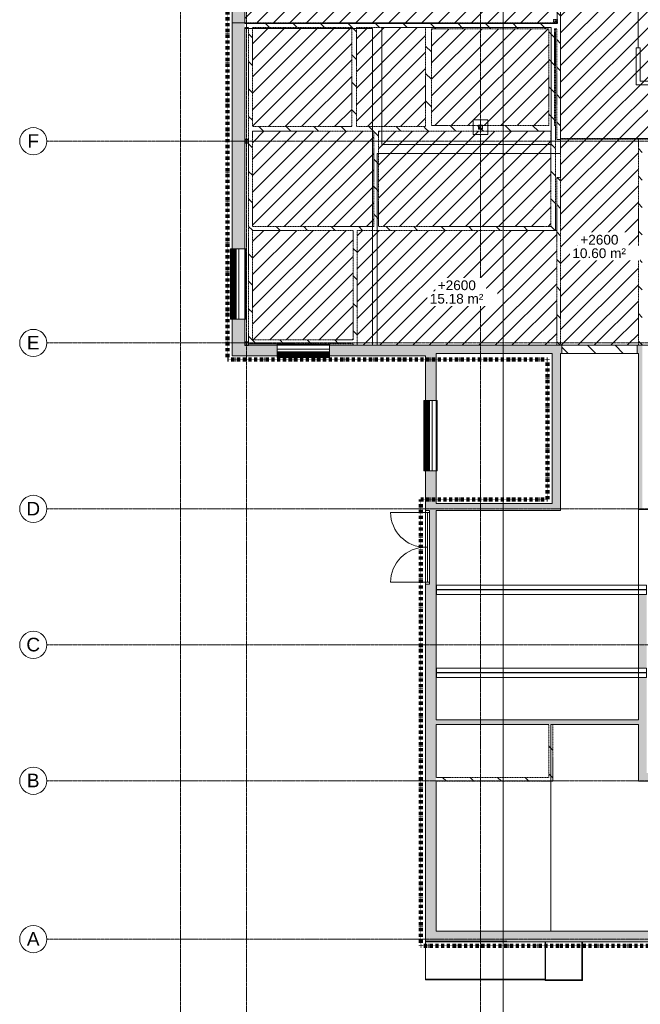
# Model space of a CAD drawing. Header units: millimetres. Extents: x 12885 to 91527, y 4646 to 113492.
# Tile 2 of 10: x 16567 to 32524, y 42382 to 67719. Entities that reach past the tile are written whole.
import ezdxf

# ---------------------------------------------------------------- set-up
doc = ezdxf.new("R2010")
doc.units = ezdxf.units.MM
for name, pattern in [('Afbreeklijn', [9, 5, -2, 0, -2]), ('ARC Demolished', [7.14375, 4.7625, -2.38125]), ('ARC Grid Line', [22.225, 12.7, -3.175, 3.175, -3.175]), ('ARC Section Line', [17, 10, -3, 0, -1, 0, -3])]:
    doc.linetypes.add(name, pattern=pattern)
for name, color, linetype, lineweight in [('A--A2__Ruwbouw', 8, 'Continuous', 9), ('A--A45__Plafondafwerkingen', 8, 'Continuous', 15), ('A--L$01A__Algemeen', 7, 'Continuous', 9), ('A--L$07A__Stramien', 1, 'Continuous', 13), ('A--L21__Buitenwanden', 3, 'ARC Demolished', 9), ('A--L22__Binnenwanden', 2, 'Continuous', 9), ('A--L24__TrapenHellingen', 1, 'Continuous', 9), ('A--L28__Hoofddraagconstructies', 3, 'Continuous', 9), ('A--L3__Afbouw', 2, 'Continuous', 9), ('A--L45__Plafondafwerkingen', 1, 'Continuous', 9), ('A--LD30__DetailPenMiddel', 3, 'Continuous', 9), ('A--LR9__AlgVoorz', 7, 'Continuous', 9), ('A--T$07A__Stramien', 1, 'Continuous', 13), ('A--T45__Plafondafwerkingen', 1, 'Continuous', 13)]:
    doc.layers.add(name, color=color, linetype=linetype, lineweight=lineweight)
doc.styles.add('Arial', font='arial.ttf', dxfattribs={"height": 350})
doc.styles.add('Arial_1', font='arial.ttf', dxfattribs={"height": 250})
pattern_1 = [(135, (0, 0), (-353.5534, -353.5534), [])]
pattern_2 = [(45, (0, 0), (-212.132, 212.132), [])]

# ---------------------------------------------------------------- blocks, each defined once
blk = doc.blocks.new('31_DO_WB_vo deur dubbel - vo-1920199-AB-begane grond - Plafond - Slooptekening')
at = {"layer": 'A--L$01A__Algemeen'}
for p, q in [((-1265, 135), (-1265, 1035)), ((535, 135), (535, 1035))]:
    blk.add_line(p, q, dxfattribs=at)
for centre, start, end in [((-1265, 135), 360, 90), ((535, 135), 90, 180)]:
    blk.add_arc(centre, 900, start, end, dxfattribs=at)
at = {"layer": 'A--L3__Afbouw'}
for p, q in [((-1315, 135), (-1315, 35)), ((-1265, 135), (-1315, 135)), ((-1315, 35), (-1265, 35)), ((-365, 135), (-1265, 135)), ((-1265, 85), (-1265, 135)), ((-1265, 135), (-1265, 35)), ((-365, 85), (-1265, 85)), ((-1265, 35), (535, 35)), ((-365, 135), (-365, 85)), ((535, 135), (-365, 135)), ((-365, 135), (-365, 85)), ((535, 85), (-365, 85)), ((535, 85), (535, 135)), ((535, 35), (535, 135)), ((535, 135), (585, 135)), ((585, 35), (535, 35)), ((585, 135), (585, 35))]:
    blk.add_line(p, q, dxfattribs=at)
blk = doc.blocks.new('28_11_ARC_stalen_kolom - SHS100x10-2063905-AB-begane grond - Plafond - Slooptekening')
at = {"layer": 'A--L28__Hoofddraagconstructies'}
h = blk.add_hatch(color=9, dxfattribs=at)
h.paths.add_polyline_path([(-50, 50), (-50, -50), (50, -50), (50, 50)])
h.paths.add_polyline_path([(-40, 40), (40, 40), (40, -40), (-40, -40)])
for p, q in [((-50, 50), (-50, -50)), ((50, 50), (-50, 50)), ((-40, 40), (40, 40)), ((-40, -40), (-40, 40)), ((40, 40), (40, -40)), ((50, -50), (50, 50)), ((-50, -50), (50, -50)), ((40, -40), (-40, -40))]:
    blk.add_line(p, q, dxfattribs=at)
blk = doc.blocks.new('28_11_ARC_stalen_kolom - SHS100x10-2062444-AB-begane grond - Plafond - Slooptekening')
at = {"layer": 'A--L28__Hoofddraagconstructies', "color": 240, "linetype": 'ARC Demolished', "lineweight": 20}
for p, q in [((-50, 50), (50, 50)), ((-50, -50), (-50, 50)), ((40, 40), (-40, 40)), ((-40, 40), (-40, -40)), ((40, -40), (40, 40)), ((50, 50), (50, -50)), ((50, -50), (-50, -50)), ((-40, -40), (40, -40))]:
    blk.add_line(p, q, dxfattribs=at)
blk = doc.blocks.new('28_SFO_staal_balk_HEA - HEA 240-1765794-AB-begane grond - Plafond - Slooptekening')
at = {"layer": 'A--L28__Hoofddraagconstructies'}
for p, q in [((-2694, 120), (-2694, -120)), ((-2694, 120), (2706, 120)), ((2706, 4), (-2694, 4)), ((2706, -120), (2706, 120)), ((2706, -4), (-2694, -4)), ((-2694, -120), (2706, -120))]:
    blk.add_line(p, q, dxfattribs=at)
blk = doc.blocks.new('28_11_ARC_stalen_kolom - SHS100x10-1919061-AB-begane grond - Plafond - Slooptekening')
at = {"layer": 'A--L28__Hoofddraagconstructies'}
h = blk.add_hatch(color=9, dxfattribs=at)
h.paths.add_polyline_path([(-50, -50), (50, -50), (50, 50), (-50, 50)])
h.paths.add_polyline_path([(40, -40), (-40, -40), (-40, 40), (40, 40)])
for p, q in [((-50, 50), (50, 50)), ((-50, -50), (-50, 50)), ((40, 40), (-40, 40)), ((-40, 40), (-40, -40)), ((40, -40), (40, 40)), ((50, 50), (50, -50)), ((50, -50), (-50, -50)), ((-40, -40), (40, -40))]:
    blk.add_line(p, q, dxfattribs=at)
blk = doc.blocks.new('28_11_ARC_stalen_kolom - SHS100x10-1707562-AB-begane grond - Plafond - Slooptekening')
at = {"layer": 'A--L28__Hoofddraagconstructies'}
h = blk.add_hatch(color=9, dxfattribs=at)
h.paths.add_polyline_path([(-50, -50), (50, -50), (50, 50), (-50, 50)])
h.paths.add_polyline_path([(-40, -40), (-40, 40), (40, 40), (40, -40)])
for p, q in [((-50, 50), (50, 50)), ((-50, -50), (-50, 50)), ((40, 40), (-40, 40)), ((-40, 40), (-40, -40)), ((40, -40), (40, 40)), ((50, 50), (50, -50)), ((50, -50), (-50, -50)), ((-40, -40), (40, -40))]:
    blk.add_line(p, q, dxfattribs=at)
blk = doc.blocks.new('31_WI_WB_fixed glass - Ontwerpraam-2070375-AB-begane grond - Plafond - Slooptekening')
at = {"layer": 'A--L3__Afbouw'}
for p, q in [((907, 208), (-907, 208)), ((-907, 208), (-907, 207)), ((-907, 207), (-907, 203)), ((-907, 203), (-907, 195)), ((-907, 195), (-907, 181)), ((-907, 181), (-907, 177)), ((-907, 181), (907, 181)), ((-907, 177), (-907, 153)), ((-907, 177), (907, 177)), ((-907, 153), (-907, 153)), ((-907, 153), (-907, 131)), ((-907, 153), (907, 153)), ((-907, 153), (907, 153)), ((-907, 131), (-907, 128)), ((-907, 131), (907, 131)), ((-907, 128), (-907, 105)), ((-907, 128), (907, 128)), ((-907, 105), (-907, 104)), ((-907, 105), (907, 105)), ((-907, 104), (-907, 83)), ((-907, 104), (907, 104)), ((-907, 83), (-907, 80)), ((-907, 83), (907, 83)), ((-907, 80), (-907, 62)), ((-907, 80), (907, 80)), ((-907, 62), (-907, 60)), ((-907, 62), (907, 62)), ((-907, 60), (-907, -10)), ((-907, 60), (907, 60)), ((907, 207), (907, 208)), ((907, 203), (907, 207)), ((907, 195), (907, 203)), ((907, 181), (907, 195)), ((907, 177), (907, 181)), ((907, 153), (907, 177)), ((907, 131), (907, 153)), ((907, 153), (907, 153)), ((907, 128), (907, 131)), ((907, 105), (907, 128)), ((907, 104), (907, 105)), ((907, 83), (907, 104)), ((907, 80), (907, 83)), ((907, 62), (907, 80)), ((907, 60), (907, 62)), ((907, 60), (907, -10)), ((-907, -10), (907, -10)), ((-907, -10), (-907, -190)), ((907, -10), (-907, -10)), ((-907, -190), (907, -190)), ((907, -190), (907, -10))]:
    blk.add_line(p, q, dxfattribs=at)
blk = doc.blocks.new('31_WI_WB_fixed glass - Ontwerpraam-2070376-AB-begane grond - Plafond - Slooptekening')
at = {"layer": 'A--L3__Afbouw'}
for p, q in [((670, 183), (-670, 183)), ((-670, 183), (-670, 182)), ((-670, 182), (-670, 178)), ((-670, 178), (-670, 170)), ((-670, 170), (-670, 156)), ((-670, 156), (-670, 152)), ((-670, 156), (670, 156)), ((-670, 152), (-670, 128)), ((-670, 152), (670, 152)), ((-670, 128), (-670, 128)), ((-670, 128), (-670, 106)), ((-670, 128), (670, 128)), ((-670, 128), (670, 128)), ((-670, 106), (-670, 103)), ((-670, 106), (670, 106)), ((-670, 103), (-670, 80)), ((-670, 103), (670, 103)), ((-670, 80), (-670, 79)), ((-670, 80), (670, 80)), ((-670, 79), (-670, 58)), ((-670, 79), (670, 79)), ((-670, 58), (-670, 55)), ((-670, 58), (670, 58)), ((-670, 55), (-670, 37)), ((-670, 55), (670, 55)), ((-670, 37), (-670, 35)), ((-670, 37), (670, 37)), ((-670, 35), (-670, -35)), ((-670, 35), (670, 35)), ((670, 182), (670, 183)), ((670, 178), (670, 182)), ((670, 170), (670, 178)), ((670, 156), (670, 170)), ((670, 152), (670, 156)), ((670, 128), (670, 152)), ((670, 106), (670, 128)), ((670, 128), (670, 128)), ((670, 103), (670, 106)), ((670, 80), (670, 103)), ((670, 79), (670, 80)), ((670, 58), (670, 79)), ((670, 55), (670, 58)), ((670, 37), (670, 55)), ((670, 35), (670, 37)), ((670, 35), (670, -35)), ((-670, -35), (670, -35)), ((-670, -35), (-670, -165)), ((670, -35), (-670, -35)), ((-670, -165), (670, -165)), ((670, -165), (670, -35))]:
    blk.add_line(p, q, dxfattribs=at)
blk = doc.blocks.new('31_WI_WB_fixed glass - Ontwerpraam-2070441-AB-begane grond - Plafond - Slooptekening')
at = {"layer": 'A--L3__Afbouw'}
for p, q in [((908, 183), (-908, 183)), ((-908, 183), (-908, 182)), ((-908, 182), (-908, 178)), ((-908, 178), (-908, 170)), ((-908, 170), (-908, 156)), ((-908, 156), (-908, 152)), ((-908, 156), (908, 156)), ((-908, 152), (-908, 128)), ((-908, 152), (908, 152)), ((-908, 128), (-908, 128)), ((-908, 128), (-908, 106)), ((-908, 128), (908, 128)), ((-908, 128), (908, 128)), ((-908, 106), (-908, 103)), ((-908, 106), (908, 106)), ((-908, 103), (-908, 80)), ((-908, 103), (908, 103)), ((-908, 80), (-908, 79)), ((-908, 80), (908, 80)), ((-908, 79), (-908, 58)), ((-908, 79), (908, 79)), ((-908, 58), (-908, 55)), ((-908, 58), (908, 58)), ((-908, 55), (-908, 37)), ((-908, 55), (908, 55)), ((-908, 37), (-908, 35)), ((-908, 37), (908, 37)), ((-908, 35), (-908, -35)), ((-908, 35), (908, 35)), ((908, 182), (908, 183)), ((908, 178), (908, 182)), ((908, 170), (908, 178)), ((908, 156), (908, 170)), ((908, 152), (908, 156)), ((908, 128), (908, 152)), ((908, 106), (908, 128)), ((908, 128), (908, 128)), ((908, 103), (908, 106)), ((908, 80), (908, 103)), ((908, 79), (908, 80)), ((908, 58), (908, 79)), ((908, 55), (908, 58)), ((908, 37), (908, 55)), ((908, 35), (908, 37)), ((908, 35), (908, -35)), ((-908, -35), (908, -35)), ((-908, -35), (-908, -165)), ((908, -35), (-908, -35)), ((-908, -165), (908, -165)), ((908, -165), (908, -35))]:
    blk.add_line(p, q, dxfattribs=at)
blk = doc.blocks.new('Grid - 3_5mm-18301-AB-begane grond - Plafond - Slooptekening')
at = {"layer": 'A--T$07A__Stramien'}
blk.add_circle((0, 0), 3.5, dxfattribs=at)

msp = doc.modelspace()

# ---------------------------------------------------------------- hatches: boundary and pattern name
at = {"layer": 'A--A2__Ruwbouw'}
h = msp.add_hatch(color=10, dxfattribs=at)
h.paths.add_polyline_path([(22352, 67638), (22352, 70602), (22032, 70602), (22032, 67638)])
h.paths.add_polyline_path([(22039, 71818), (22352, 71818), (22352, 72598), (22032, 72598), (22039, 71818)])
h.paths.add_polyline_path([(22039, 73814), (22352, 73814), (22352, 74607), (22032, 74607), (22032, 73814)])
h.paths.add_polyline_path([(22039, 75823), (22352, 75823), (22352, 76511), (22032, 76511), (22039, 75823)])
at = {"layer": 'A--A2__Ruwbouw', "linetype": 'ARC Demolished'}
h = msp.add_hatch(dxfattribs=at)
h.set_pattern_fill('FP_1', color=21, style=0, pattern_type=2)
h.set_pattern_definition(pattern_1)
h.paths.add_polyline_path([(30374, 67638), (30384, 67638), (30384, 67713), (30374, 67713), (30374, 67643)])
h.paths.add_polyline_path([(30394, 67638), (30474, 67638), (30474, 76191), (30374, 76191), (30374, 67723), (30394, 67723), (30394, 67713)])
h = msp.add_hatch(dxfattribs=at)
h.set_pattern_fill('FP_1', color=21, style=0, pattern_type=2)
h.set_pattern_definition(pattern_1)
h.paths.add_polyline_path([(30374, 67638), (30384, 67638), (30384, 67713), (30374, 67713), (30374, 67643)])
h.paths.add_polyline_path([(30394, 67638), (30474, 67638), (30474, 76191), (30374, 76191), (30374, 67723), (30394, 67723), (30394, 67713)])
at = {"layer": 'A--A2__Ruwbouw'}
for points in [[(22032, 64908), (22352, 64908), (22352, 67638), (22032, 67638)], [(27365, 59131), (30474, 59131), (30474, 59341), (27064, 59341), (27064, 59131), (27274, 59131)], [(32474, 55114), (32574, 55114), (32574, 59341), (32474, 59341), (32474, 58909)], [(30254, 55091), (30474, 55091), (30474, 59131), (30254, 59131), (30254, 55271)], [(30254, 55091), (30254, 55271), (27274, 55271), (27274, 55091), (27365, 55091)], [(30041, 49582), (30041, 49702), (27274, 49702), (27274, 49582)], [(30274, 49582), (32474, 49582), (32474, 49702), (30041, 49702), (30041, 49582), (30174, 49582)], [(32474, 48121), (34624, 48121), (34624, 48331), (32474, 48331)], [(35664, 43991), (35664, 44261), (27004, 44261), (27004, 43991), (34417, 43991)]]:
    msp.add_hatch(color=10, dxfattribs=at).paths.add_polyline_path(points)
at = {"layer": 'A--A2__Ruwbouw', "linetype": 'ARC Demolished'}
h = msp.add_hatch(dxfattribs=at)
h.set_pattern_fill('FP_1', color=21, style=0, pattern_type=2)
h.set_pattern_definition(pattern_1)
h.paths.add_polyline_path([(25227, 67518), (27004, 67518), (27004, 67638), (22352, 67638), (22352, 67518), (25107, 67518)])
h = msp.add_hatch(dxfattribs=at)
h.set_pattern_fill('FP_1', color=21, style=0, pattern_type=2)
h.set_pattern_definition(pattern_1)
h.paths.add_polyline_path([(25227, 67518), (27004, 67518), (27004, 67638), (22352, 67638), (22352, 67518), (25107, 67518)])
h = msp.add_hatch(dxfattribs=at)
h.set_pattern_fill('FP_1', color=21, style=0, pattern_type=2)
h.set_pattern_definition(pattern_1)
h.paths.add_polyline_path([(22452, 59381), (22552, 59381), (22552, 67518), (22452, 67518), (22452, 59422)])
h = msp.add_hatch(dxfattribs=at)
h.set_pattern_fill('FP_1', color=21, style=0, pattern_type=2)
h.set_pattern_definition(pattern_1)
h.paths.add_polyline_path([(22452, 59381), (22552, 59381), (22552, 67518), (22452, 67518), (22452, 59422)])
h = msp.add_hatch(dxfattribs=at)
h.set_pattern_fill('FP_1', color=21, style=0, pattern_type=2)
h.set_pattern_definition(pattern_1)
h.paths.add_polyline_path([(25227, 64968), (25227, 67518), (25107, 67518), (25107, 64968)])
h = msp.add_hatch(dxfattribs=at)
h.set_pattern_fill('FP_1', color=21, style=0, pattern_type=2)
h.set_pattern_definition(pattern_1)
h.paths.add_polyline_path([(25227, 64968), (25227, 67518), (25107, 67518), (25107, 64968)])
h = msp.add_hatch(dxfattribs=at)
h.set_pattern_fill('FP_1', color=21, style=0, pattern_type=2)
h.set_pattern_definition(pattern_1)
h.paths.add_polyline_path([(27154, 64998), (27154, 67638), (27004, 67638), (27004, 64998)])
h = msp.add_hatch(dxfattribs=at)
h.set_pattern_fill('FP_1', color=21, style=0, pattern_type=2)
h.set_pattern_definition(pattern_1)
h.paths.add_polyline_path([(27154, 64998), (27154, 67638), (27004, 67638), (27004, 64998)])
h = msp.add_hatch(dxfattribs=at)
h.set_pattern_fill('FP_1', color=21, style=0, pattern_type=2)
h.set_pattern_definition(pattern_1)
h.paths.add_polyline_path([(30172, 67488), (30374, 67488), (30369, 67623), (30294, 67623), (30294, 67638), (27154, 67638), (27154, 67488), (27365, 67488)])
h.paths.add_polyline_path([(30374, 67633), (30374, 67638), (30373, 67633)])
h = msp.add_hatch(dxfattribs=at)
h.set_pattern_fill('FP_1', color=21, style=0, pattern_type=2)
h.set_pattern_definition(pattern_1)
h.paths.add_polyline_path([(30172, 67488), (30374, 67488), (30369, 67623), (30294, 67623), (30294, 67638), (27154, 67638), (27154, 67488), (27365, 67488)])
h.paths.add_polyline_path([(30374, 67633), (30374, 67638), (30373, 67633)])
h = msp.add_hatch(dxfattribs=at)
h.set_pattern_fill('FP_1', color=21, style=0, pattern_type=2)
h.set_pattern_definition(pattern_1)
h.paths.add_polyline_path([(30227, 64998), (30322, 64998), (30322, 67488), (30172, 67488), (30172, 64998)])
h = msp.add_hatch(dxfattribs=at)
h.set_pattern_fill('FP_1', color=21, style=0, pattern_type=2)
h.set_pattern_definition(pattern_1)
h.paths.add_polyline_path([(30227, 64998), (30322, 64998), (30322, 67488), (30172, 67488), (30172, 64998)])
h = msp.add_hatch(dxfattribs=at)
h.set_pattern_fill('FP_1', color=21, style=0, pattern_type=2)
h.set_pattern_definition(pattern_1)
h.paths.add_polyline_path([(30474, 64638), (30474, 67638), (30394, 67633), (30394, 67623), (30374, 67623), (30374, 64638)])
h.paths.add_polyline_path([(30384, 67633), (30384, 67638), (30374, 67633)])
h = msp.add_hatch(dxfattribs=at)
h.set_pattern_fill('FP_1', color=21, style=0, pattern_type=2)
h.set_pattern_definition(pattern_1)
h.paths.add_polyline_path([(30474, 64638), (30474, 67638), (30394, 67633), (30394, 67623), (30374, 67623), (30374, 64638)])
h.paths.add_polyline_path([(30384, 67633), (30384, 67638), (30374, 67633)])
at = {"layer": 'A--A2__Ruwbouw'}
h = msp.add_hatch(color=10, dxfattribs=at)
h.paths.add_polyline_path([(22032, 59341), (22352, 59342), (22352, 60011), (22032, 60011), (22032, 59477)])
h.paths.add_polyline_path([(22061, 61826), (22352, 61826), (22352, 64908), (22032, 64908), (22039, 61826)])
at = {"layer": 'A--A2__Ruwbouw', "linetype": 'ARC Demolished'}
h = msp.add_hatch(dxfattribs=at)
h.set_pattern_fill('FP_1', color=21, style=0, pattern_type=2)
h.set_pattern_definition(pattern_1)
h.paths.add_polyline_path([(27004, 64848), (27004, 64968), (22552, 64968), (22552, 64848), (25792, 64848)])
h = msp.add_hatch(dxfattribs=at)
h.set_pattern_fill('FP_1', color=21, style=0, pattern_type=2)
h.set_pattern_definition(pattern_1)
h.paths.add_polyline_path([(27004, 64848), (27004, 64968), (22552, 64968), (22552, 64848), (25792, 64848)])
h = msp.add_hatch(dxfattribs=at)
h.set_pattern_fill('FP_1', color=21, style=0, pattern_type=2)
h.set_pattern_definition(pattern_1)
h.paths.add_polyline_path([(28457, 64848), (30227, 64848), (30227, 64998), (28467, 64996), (28467, 64906), (28367, 64906), (28367, 64998), (27004, 64998), (27004, 64848), (28377, 64848)])
h.paths.add_polyline_path([(28377, 64916), (28457, 64916), (28457, 64996), (28377, 64996), (28377, 64939)])
h = msp.add_hatch(dxfattribs=at)
h.set_pattern_fill('FP_1', color=21, style=0, pattern_type=2)
h.set_pattern_definition(pattern_1)
h.paths.add_polyline_path([(28457, 64848), (30227, 64848), (30227, 64998), (28467, 64996), (28467, 64906), (28367, 64906), (28367, 64998), (27004, 64998), (27004, 64848), (28377, 64848)])
h.paths.add_polyline_path([(28377, 64916), (28457, 64916), (28457, 64996), (28377, 64996), (28377, 64939)])
h = msp.add_hatch(dxfattribs=at)
h.set_pattern_fill('FP_1', color=21, style=0, pattern_type=2)
h.set_pattern_definition(pattern_1)
h.paths.add_polyline_path([(30347, 62298), (30347, 64998), (30227, 64998), (30227, 62298)])
h = msp.add_hatch(dxfattribs=at)
h.set_pattern_fill('FP_1', color=21, style=0, pattern_type=2)
h.set_pattern_definition(pattern_1)
h.paths.add_polyline_path([(30347, 62298), (30347, 64998), (30227, 64998), (30227, 62298)])
h = msp.add_hatch(dxfattribs=at)
h.set_pattern_fill('FP_1', color=21, style=0, pattern_type=2)
h.set_pattern_definition(pattern_1)
h.paths.add_polyline_path([(25792, 62398), (25792, 64848), (25672, 64848), (25672, 62398)])
h = msp.add_hatch(dxfattribs=at)
h.set_pattern_fill('FP_1', color=21, style=0, pattern_type=2)
h.set_pattern_definition(pattern_1)
h.paths.add_polyline_path([(25792, 62398), (25792, 64848), (25672, 64848), (25672, 62398)])
h = msp.add_hatch(dxfattribs=at)
h.set_pattern_fill('FP_1', color=21, style=0, pattern_type=2)
h.set_pattern_definition(pattern_1)
h.paths.add_polyline_path([(32474, 59341), (32574, 59341), (32574, 64641), (32474, 64641), (32474, 63457)])
h = msp.add_hatch(dxfattribs=at)
h.set_pattern_fill('FP_1', color=21, style=0, pattern_type=2)
h.set_pattern_definition(pattern_1)
h.paths.add_polyline_path([(32474, 59341), (32574, 59341), (32574, 64641), (32474, 64641), (32474, 63457)])
h = msp.add_hatch(dxfattribs=at)
h.set_pattern_fill('FP_1', color=21, style=0, pattern_type=2)
h.set_pattern_definition(pattern_1)
h.paths.add_polyline_path([(30474, 59341), (30474, 63658), (30374, 63658), (30374, 59341)])
h = msp.add_hatch(dxfattribs=at)
h.set_pattern_fill('FP_1', color=21, style=0, pattern_type=2)
h.set_pattern_definition(pattern_1)
h.paths.add_polyline_path([(30474, 59341), (30474, 63658), (30374, 63658), (30374, 59341)])
h = msp.add_hatch(dxfattribs=at)
h.set_pattern_fill('FP_1', color=21, style=0, pattern_type=2)
h.set_pattern_definition(pattern_1)
h.paths.add_polyline_path([(30227, 62298), (30227, 62398), (22552, 62398), (22552, 62298), (27365, 62298)])
h = msp.add_hatch(dxfattribs=at)
h.set_pattern_fill('FP_1', color=21, style=0, pattern_type=2)
h.set_pattern_definition(pattern_1)
h.paths.add_polyline_path([(30227, 62298), (30227, 62398), (22552, 62398), (22552, 62298), (27365, 62298)])
h = msp.add_hatch(dxfattribs=at)
h.set_pattern_fill('FP_1', color=21, style=0, pattern_type=2)
h.set_pattern_definition(pattern_1)
h.paths.add_polyline_path([(25142, 59341), (25242, 59341), (25242, 62298), (25142, 62298), (25142, 59381)])
h = msp.add_hatch(dxfattribs=at)
h.set_pattern_fill('FP_1', color=21, style=0, pattern_type=2)
h.set_pattern_definition(pattern_1)
h.paths.add_polyline_path([(25142, 59341), (25242, 59341), (25242, 62298), (25142, 62298), (25142, 59381)])
at = {"layer": 'A--A2__Ruwbouw'}
h = msp.add_hatch(color=10, dxfattribs=at)
h.paths.add_polyline_path([(27004, 59071), (27064, 59071), (27064, 59341), (24530, 59341), (24530, 59071), (25497, 59071)])
h.paths.add_polyline_path([(22452, 59071), (23190, 59079), (23190, 59341), (22452, 59341), (22452, 59332), (22352, 59332), (22352, 59341), (22032, 59341), (22032, 59071), (22442, 59071)])
at = {"layer": 'A--A2__Ruwbouw', "linetype": 'ARC Demolished'}
h = msp.add_hatch(dxfattribs=at)
h.set_pattern_fill('FP_1', color=21, style=0, pattern_type=2)
h.set_pattern_definition(pattern_1)
h.paths.add_polyline_path([(22696, 59381), (25142, 59381), (25142, 59481), (22552, 59477), (22552, 59381)])
h = msp.add_hatch(dxfattribs=at)
h.set_pattern_fill('FP_1', color=21, style=0, pattern_type=2)
h.set_pattern_definition(pattern_1)
h.paths.add_polyline_path([(22696, 59381), (25142, 59381), (25142, 59481), (22552, 59477), (22552, 59381)])
at = {"layer": 'A--A2__Ruwbouw'}
h = msp.add_hatch(color=10, dxfattribs=at)
h.paths.add_polyline_path([(30474, 59131), (30507, 59131), (30507, 59341), (30474, 59341)])
h.paths.add_polyline_path([(32442, 59131), (32474, 59131), (32474, 59341), (32442, 59341)])
at = {"layer": 'A--A2__Ruwbouw', "linetype": 'ARC Demolished'}
h = msp.add_hatch(dxfattribs=at)
h.set_pattern_fill('FP_1', color=21, style=0, pattern_type=2)
h.set_pattern_definition(pattern_1)
h.paths.add_polyline_path([(32442, 59131), (32442, 59341), (30507, 59341), (30507, 59131), (31100, 59131)])
h = msp.add_hatch(dxfattribs=at)
h.set_pattern_fill('FP_1', color=21, style=0, pattern_type=2)
h.set_pattern_definition(pattern_1)
h.paths.add_polyline_path([(32442, 59131), (32442, 59341), (30507, 59341), (30507, 59131), (31100, 59131)])
at = {"layer": 'A--A2__Ruwbouw'}
h = msp.add_hatch(color=10, dxfattribs=at)
h.paths.add_polyline_path([(27274, 44261), (27274, 56108), (27004, 56108), (27004, 55091), (27104, 55091), (27104, 53191), (27004, 53191), (27004, 44261)])
h.paths.add_polyline_path([(27011, 57924), (27274, 57924), (27274, 59131), (27064, 59131), (27064, 59071), (27004, 59071), (27011, 57924)])
h = msp.add_hatch(color=10, dxfattribs=at)
h.paths.add_polyline_path([(32684, 48331), (32684, 50796), (32474, 50796), (32474, 48331)])
h.paths.add_polyline_path([(32474, 51036), (32684, 51036), (32684, 52931), (32474, 52931)])
at = {"layer": 'A--A2__Ruwbouw', "linetype": 'ARC Demolished'}
h = msp.add_hatch(dxfattribs=at)
h.set_pattern_fill('FP_1', color=21, style=0, pattern_type=2)
h.set_pattern_definition(pattern_1)
h.paths.add_polyline_path([(30274, 48221), (30274, 49582), (30174, 49582), (30174, 48221)])
h = msp.add_hatch(dxfattribs=at)
h.set_pattern_fill('FP_1', color=21, style=0, pattern_type=2)
h.set_pattern_definition(pattern_1)
h.paths.add_polyline_path([(30274, 48221), (30274, 49582), (30174, 49582), (30174, 48221)])
h = msp.add_hatch(dxfattribs=at)
h.set_pattern_fill('FP_1', color=21, style=0, pattern_type=2)
h.set_pattern_definition(pattern_1)
h.paths.add_polyline_path([(30274, 48121), (30274, 48221), (27274, 48221), (27274, 48121)])
h = msp.add_hatch(dxfattribs=at)
h.set_pattern_fill('FP_1', color=21, style=0, pattern_type=2)
h.set_pattern_definition(pattern_1)
h.paths.add_polyline_path([(30274, 48121), (30274, 48221), (27274, 48221), (27274, 48121)])
at = {"layer": 'A--A45__Plafondafwerkingen', "linetype": 'ARC Demolished'}
h = msp.add_hatch(dxfattribs=at)
h.set_pattern_fill('FP_10', color=20, style=0, pattern_type=2)
h.set_pattern_definition(pattern_2)
h.paths.add_polyline_path([(48826, 64661), (52253, 64661), (52253, 76191), (30474, 76186), (30474, 64661), (46042, 64661)])
h = msp.add_hatch(dxfattribs=at)
h.set_pattern_fill('FP_10', color=20, style=0, pattern_type=2)
h.set_pattern_definition(pattern_2)
h.paths.add_polyline_path([(48826, 64661), (52253, 64661), (52253, 76191), (30474, 76186), (30474, 64661), (46042, 64661)])
h = msp.add_hatch(dxfattribs=at)
h.set_pattern_fill('FP_10', color=20, style=0, pattern_type=2)
h.set_pattern_definition(pattern_2)
h.paths.add_polyline_path([(22552, 67638), (30294, 67638), (30294, 67723), (30349, 67723), (30349, 74188), (22352, 74188), (22352, 73814), (22382, 73814), (22382, 72598), (22352, 72598), (22352, 71818), (22382, 71818), (22382, 70602), (22352, 70602), (22352, 70321), (22452, 70321), (22452, 70221), (22352, 70221), (22352, 67638), (22452, 67638)])
h.paths.add_polyline_path([(30349, 67638), (30349, 67713), (30304, 67713), (30304, 67638), (30322, 67638)])
h.paths.add_polyline_path([(22382, 70231), (22442, 70231), (22442, 70311), (22362, 70311), (22362, 70231)])
h = msp.add_hatch(dxfattribs=at)
h.set_pattern_fill('FP_10', color=20, style=0, pattern_type=2)
h.set_pattern_definition(pattern_2)
h.paths.add_polyline_path([(22552, 67638), (30294, 67638), (30294, 67723), (30349, 67723), (30349, 74188), (22352, 74188), (22352, 73814), (22382, 73814), (22382, 72598), (22352, 72598), (22352, 71818), (22382, 71818), (22382, 70602), (22352, 70602), (22352, 70321), (22452, 70321), (22452, 70221), (22352, 70221), (22352, 67638), (22452, 67638)])
h.paths.add_polyline_path([(30349, 67638), (30349, 67713), (30304, 67713), (30304, 67638), (30322, 67638)])
h.paths.add_polyline_path([(22382, 70231), (22442, 70231), (22442, 70311), (22362, 70311), (22362, 70231)])
h = msp.add_hatch(dxfattribs=at)
h.set_pattern_fill('FP_10', color=20, style=0, pattern_type=2)
h.set_pattern_definition(pattern_2)
h.paths.add_polyline_path([(32474, 59341), (32474, 64641), (30474, 64638), (30474, 59341), (32442, 59341)])
h = msp.add_hatch(dxfattribs=at)
h.set_pattern_fill('FP_10', color=20, style=0, pattern_type=2)
h.set_pattern_definition(pattern_2)
h.paths.add_polyline_path([(32474, 59341), (32474, 64641), (30474, 64638), (30474, 59341), (32442, 59341)])
h = msp.add_hatch(dxfattribs=at)
h.set_pattern_fill('FP_10', color=20, style=0, pattern_type=2)
h.set_pattern_definition(pattern_2)
h.paths.add_polyline_path([(30227, 59341), (30374, 59341), (30374, 62298), (25242, 62295), (25242, 59341), (27365, 59341)])
h = msp.add_hatch(dxfattribs=at)
h.set_pattern_fill('FP_10', color=20, style=0, pattern_type=2)
h.set_pattern_definition(pattern_2)
h.paths.add_polyline_path([(30227, 59341), (30374, 59341), (30374, 62298), (25242, 62295), (25242, 59341), (27365, 59341)])
at = {"layer": 'A--L45__Plafondafwerkingen', "linetype": 'ARC Demolished'}
h = msp.add_hatch(dxfattribs=at)
h.set_pattern_fill('FP_10', color=256, style=0, pattern_type=2)
h.set_pattern_definition(pattern_2)
h.paths.add_polyline_path([(22552, 59481), (25142, 59481), (25142, 62298), (22552, 62298), (22552, 59486)])
h.paths.add_polyline_path([(22552, 62398), (25672, 62398), (25672, 64848), (22552, 64848), (22552, 63457)])
h.paths.add_polyline_path([(30227, 62398), (30227, 64848), (25792, 64848), (25792, 62398), (28267, 62398)])
h.paths.add_polyline_path([(23847, 64968), (25107, 64968), (25107, 67518), (22552, 67518), (22552, 64968), (23630, 64968)])
h.paths.add_polyline_path([(25792, 64968), (27004, 64968), (27004, 67518), (25227, 67518), (25227, 64968), (25672, 64968)])
h.paths.add_polyline_path([(28367, 64998), (28367, 65006), (28467, 65006), (28467, 64998), (30172, 64998), (30172, 67488), (27154, 67488), (27154, 64998), (27823, 64998)])
h.paths.add_polyline_path([(30347, 64998), (30347, 67488), (30322, 67488), (30322, 64998)])
h = msp.add_hatch(dxfattribs=at)
h.set_pattern_fill('FP_10', color=256, style=0, pattern_type=2)
h.set_pattern_definition(pattern_2)
h.paths.add_polyline_path([(22552, 59481), (25142, 59481), (25142, 62298), (22552, 62298), (22552, 59486)])
h.paths.add_polyline_path([(22552, 62398), (25672, 62398), (25672, 64848), (22552, 64848), (22552, 63457)])
h.paths.add_polyline_path([(30227, 62398), (30227, 64848), (25792, 64848), (25792, 62398), (28267, 62398)])
h.paths.add_polyline_path([(23847, 64968), (25107, 64968), (25107, 67518), (22552, 67518), (22552, 64968), (23630, 64968)])
h.paths.add_polyline_path([(25792, 64968), (27004, 64968), (27004, 67518), (25227, 67518), (25227, 64968), (25672, 64968)])
h.paths.add_polyline_path([(28367, 64998), (28367, 65006), (28467, 65006), (28467, 64998), (30172, 64998), (30172, 67488), (27154, 67488), (27154, 64998), (27823, 64998)])
h.paths.add_polyline_path([(30347, 64998), (30347, 67488), (30322, 67488), (30322, 64998)])

# ---------------------------------------------------------------- linework, layer by layer
at = {"layer": 'A--L$01A__Algemeen', "linetype": 'ARC Section Line', "lineweight": 13}
msp.add_line((29001, 41520), (29001, 88852), dxfattribs=at)
at = {"layer": 'A--L$07A__Stramien', "linetype": 'ARC Grid Line'}
for p, q in [((20704, 95687), (20704, 40300)), ((22402, 95687), (22402, 40300)), ((28417, 95687), (28417, 40300)), ((62423, 64591), (17267, 64591)), ((62423, 59401), (17267, 59401)), ((62423, 55130), (17267, 55130)), ((62423, 51633), (17267, 51633)), ((62423, 48135), (17267, 48135)), ((62423, 44060), (17267, 44060))]:
    msp.add_line(p, q, dxfattribs=at)
at = {"layer": 'A--L21__Buitenwanden', "linetype": 'Continuous', "lineweight": 15}
for p, q in [((22032, 61826), (22032, 70602)), ((22352, 70221), (22352, 67638)), ((22032, 67638), (22352, 67638)), ((22352, 67518), (22352, 64641)), ((22352, 64541), (22352, 61826)), ((22032, 59071), (22032, 60011)), ((22352, 60011), (22352, 59432)), ((22452, 59341), (23190, 59341)), ((24530, 59341), (25142, 59341)), ((25242, 59341), (27064, 59341)), ((23190, 59071), (22032, 59071)), ((27004, 59071), (24530, 59071)), ((27004, 57924), (27004, 59071)), ((27274, 59131), (27274, 57924)), ((27004, 55091), (27004, 56108)), ((27274, 56108), (27274, 55271)), ((27274, 55091), (27274, 49702)), ((27004, 43991), (27004, 53191)), ((27274, 49582), (27274, 48221)), ((27274, 48121), (27274, 44261)), ((27274, 44261), (34525, 44261)), ((34417, 43991), (27004, 43991))]:
    msp.add_line(p, q, dxfattribs=at)
at = {"layer": 'A--L21__Buitenwanden', "color": 241, "lineweight": 20}
for p, q in [((22352, 67638), (30294, 67638)), ((22452, 67518), (22352, 67518)), ((22452, 64641), (22452, 67518)), ((25107, 67518), (22552, 67518)), ((22552, 67518), (22552, 64968)), ((25107, 64968), (25107, 67518)), ((25227, 67518), (25227, 64968)), ((27004, 67518), (25227, 67518)), ((27004, 64968), (27004, 67518)), ((27154, 67488), (27154, 64998)), ((30172, 67488), (27154, 67488)), ((30172, 64998), (30172, 67488)), ((30304, 67638), (30374, 67638)), ((30322, 67488), (30322, 64998)), ((30374, 67488), (30322, 67488)), ((22552, 64968), (25107, 64968)), ((25227, 64968), (27004, 64968)), ((27154, 64998), (28368, 64998)), ((28466, 64998), (30172, 64998)), ((30322, 64998), (30347, 64998)), ((30347, 64998), (30347, 62298)), ((25672, 64848), (22552, 64848)), ((22552, 64848), (22552, 62398)), ((25672, 62398), (25672, 64848)), ((25792, 64848), (25792, 62398)), ((30227, 64848), (25792, 64848)), ((30227, 62398), (30227, 64848)), ((22452, 59432), (22452, 64541)), ((22552, 62398), (25672, 62398)), ((25792, 62398), (30227, 62398)), ((25142, 62298), (22552, 62298)), ((22552, 62298), (22552, 59481)), ((25142, 59481), (25142, 62298)), ((30347, 62298), (25242, 62298)), ((25242, 62298), (25242, 59341)), ((25142, 59381), (22452, 59381)), ((22552, 59481), (25142, 59481)), ((25142, 59341), (25142, 59381))]:
    msp.add_line(p, q, dxfattribs=at)
at = {"layer": 'A--L22__Binnenwanden', "color": 241, "linetype": 'ARC Demolished', "lineweight": 20}
for p, q in [((30474, 76191), (30474, 64638)), ((30374, 67638), (30374, 67715)), ((30374, 64638), (30374, 67488)), ((30474, 64638), (30374, 64638)), ((32474, 59341), (32474, 64641)), ((32474, 64641), (34367, 64641)), ((30374, 59341), (30374, 63658)), ((30374, 63658), (30474, 63658)), ((30474, 63658), (30474, 59341)), ((30507, 59341), (32442, 59341)), ((32442, 59131), (30507, 59131)), ((30174, 48221), (30174, 49582)), ((30274, 49582), (30274, 48121)), ((27274, 48221), (30174, 48221)), ((30274, 48121), (27274, 48121))]:
    msp.add_line(p, q, dxfattribs=at)
at = {"layer": 'A--L22__Binnenwanden', "lineweight": 15}
for p, q in [((27064, 59341), (30374, 59341)), ((30474, 59341), (30507, 59341)), ((32442, 59341), (32474, 59341)), ((30254, 59131), (27274, 59131)), ((30254, 55271), (30254, 59131)), ((30507, 59131), (30474, 59131)), ((30474, 59131), (30474, 55091)), ((32474, 59131), (32442, 59131)), ((32474, 55114), (32474, 59131)), ((27274, 55271), (30254, 55271)), ((30474, 55091), (27274, 55091)), ((37219, 55114), (32474, 55114)), ((32474, 51036), (32474, 52931)), ((32474, 49702), (32474, 50796)), ((27274, 49702), (32474, 49702)), ((30174, 49582), (27274, 49582)), ((32474, 49582), (30274, 49582)), ((32474, 48121), (32474, 49582)), ((36474, 48121), (32474, 48121))]:
    msp.add_line(p, q, dxfattribs=at)
at = {"layer": 'A--L22__Binnenwanden'}
for p, q in [((30507, 59341), (30507, 59131)), ((32442, 59131), (32442, 59341))]:
    msp.add_line(p, q, dxfattribs=at)
at = {"layer": 'A--L22__Binnenwanden', "color": 21, "linetype": 'ARC Demolished'}
for p, q in [((30507, 59131), (30507, 59341)), ((32442, 59341), (32442, 59131))]:
    msp.add_line(p, q, dxfattribs=at)
at = {"layer": 'A--L24__TrapenHellingen'}
for p, q in [((27004, 44006), (27004, 43991)), ((27004, 44006), (29090, 44006)), ((27004, 43991), (29090, 43991)), ((27004, 43991), (27004, 43026)), ((30082, 43991), (30082, 43011)), ((30084, 43991), (30084, 43026)), ((31022, 43011), (31022, 43991)), ((31037, 42996), (31037, 43991)), ((27004, 43026), (27004, 43011)), ((27004, 43026), (30084, 43026)), ((27004, 43011), (30084, 43011)), ((30082, 43011), (30082, 42996)), ((30082, 43011), (31022, 43011)), ((30082, 42996), (31037, 42996)), ((30084, 43011), (30084, 43026))]:
    msp.add_line(p, q, dxfattribs=at)
at = {"layer": 'A--L45__Plafondafwerkingen', "linetype": 'ARC Demolished'}
for p, q in [((30349, 67713), (30349, 67638)), ((30347, 67488), (30347, 64998)), ((48826, 64661), (30474, 64661)), ((30474, 64641), (32474, 64641)), ((30474, 63658), (30474, 64638)), ((30347, 62298), (30374, 62298))]:
    msp.add_line(p, q, dxfattribs=at)
at = {"layer": 'A--LD30__DetailPenMiddel', "linetype": 'Afbreeklijn', "lineweight": 100}
for p, q in [((21913, 76111), (21913, 58971)), ((30135, 58971), (21913, 58971)), ((30135, 58971), (30135, 55371)), ((26885, 55371), (26885, 43891)), ((30135, 55371), (26885, 55371)), ((26885, 43891), (30455, 43891)), ((30455, 43891), (36655, 43891))]:
    msp.add_line(p, q, dxfattribs=at)
at = {"layer": 'A--LR9__AlgVoorz', "flags": 128}
for points in [[(30474, 74438), (30474, 67618), (30474, 64280), (25760, 64280), (25760, 59341), (27003, 59341), (27064, 59341), (27139, 59341), (30364, 59341), (30424, 59341), (30476, 59341), (32524, 59341), (34198, 59341)], [(32470, 73088), (32470, 66991), (32520, 66991), (32520, 66141), (33836, 66141), (33836, 66091), (35036, 66091), (35036, 66166), (42687, 66166), (42687, 66103), (43887, 66103), (43887, 66166), (44887, 66166), (44887, 73801)], [(33836, 66041), (32420, 66041), (32420, 66991), (32470, 66991), (32470, 73088)]]:
    msp.add_lwpolyline(points, dxfattribs=at)
for points in [[(22352, 74176), (22352, 67618), (25679, 67618), (25830, 67618), (30384, 67618), (30384, 74176)], [(22352, 59341), (25635, 59341), (25635, 64323), (25635, 67493), (22352, 67493), (22352, 64908)], [(30229, 67518), (25880, 67518), (25880, 64507), (30229, 64507)], [(28227, 65146), (28607, 65146), (28607, 64766), (28227, 64766)], [(27274, 55271), (30254, 55271), (30254, 59130), (30254, 59131), (27274, 59131), (27274, 59070)], [(32474, 49702), (32474, 53121), (32474, 55219), (32474, 59131), (30474, 59131), (30474, 55091), (27274, 55091), (27274, 49702), (30041, 49702), (30189, 49702)], [(36474, 44261), (36474, 45311), (36474, 48121), (36174, 48121), (34624, 48121), (34574, 48121), (32474, 48121), (32474, 49582), (30224, 49582), (30224, 44261), (35663, 44261), (35664, 44261), (35936, 44261)]]:
    msp.add_lwpolyline(points, close=True, dxfattribs=at)

# ---------------------------------------------------------------- block references
at = {"layer": 'A--L28__Hoofddraagconstructies', "color": 1, "linetype": 'ARC Demolished'}
msp.add_blockref('28_11_ARC_stalen_kolom - SHS100x10-2062444-AB-begane grond - Plafond - Slooptekening', (30344, 67673), dxfattribs=at)
at = {"layer": 'A--L28__Hoofddraagconstructies'}
for name, p in [('28_11_ARC_stalen_kolom - SHS100x10-1919061-AB-begane grond - Plafond - Slooptekening', (28417, 64956)), ('28_11_ARC_stalen_kolom - SHS100x10-1707562-AB-begane grond - Plafond - Slooptekening', (22402, 64591)), ('28_SFO_staal_balk_HEA - HEA 240-1765794-AB-begane grond - Plafond - Slooptekening', (29980, 53051)), ('28_SFO_staal_balk_HEA - HEA 240-1765794-AB-begane grond - Plafond - Slooptekening', (29980, 50916))]:
    msp.add_blockref(name, p, dxfattribs=at)
at = {"layer": 'A--L28__Hoofddraagconstructies', "rotation": 180}
msp.add_blockref('28_11_ARC_stalen_kolom - SHS100x10-2063905-AB-begane grond - Plafond - Slooptekening', (22402, 59382), dxfattribs=at)
at = {"layer": 'A--L3__Afbouw'}
for name, p, rotation in [('31_WI_WB_fixed glass - Ontwerpraam-2070375-AB-begane grond - Plafond - Slooptekening', (22192, 60919), 89.99999999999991), ('31_WI_WB_fixed glass - Ontwerpraam-2070376-AB-begane grond - Plafond - Slooptekening', (23860, 59206), 180), ('31_WI_WB_fixed glass - Ontwerpraam-2070441-AB-begane grond - Plafond - Slooptekening', (27139, 57016), 89.9999999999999), ('31_DO_WB_vo deur dubbel - vo-1920199-AB-begane grond - Plafond - Slooptekening', (27139, 54507), 89.9999999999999)]:
    msp.add_blockref(name, p, dxfattribs=dict(at, rotation=rotation))
at = {"layer": 'A--T$07A__Stramien', "xscale": 99.99999999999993, "yscale": 99.99999999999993, "zscale": 99.99999999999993, "rotation": 89.99999999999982}
for p in [(16917, 64591), (16917, 59401), (16917, 55130), (16917, 51633), (16917, 48135), (16917, 44060)]:
    msp.add_blockref('Grid - 3_5mm-18301-AB-begane grond - Plafond - Slooptekening', p, dxfattribs=at)

# ---------------------------------------------------------------- texts
at = {"layer": 'A--T$07A__Stramien', "char_height": 350, "attachment_point": 1, "style": 'Arial'}
for s, insert, width in [('F', (16764, 64773), 368.78), ('E', (16751, 59583), 400.84), ('D', (16738, 55312), 432.91), ('C', (16738, 51814), 432.91), ('B', (16751, 48317), 400.84), ('A', (16751, 44242), 400.84)]:
    msp.add_mtext(s, dxfattribs=dict(at, insert=insert, width=width))

# ---------------------------------------------------------------- next in the draw order: texts
at = {"layer": 'A--T45__Plafondafwerkingen', "char_height": 250, "width": 1675.53, "attachment_point": 1, "style": 'Arial_1', "bg_fill": 3, "box_fill_scale": 1.25, "bg_fill_color": 256, "bg_fill_true_color": 13158600, "bg_fill_transparency": 0}
for s, insert in [('10.60 m²', (30777, 61835)), ('15.18 m²', (27111, 60663))]:
    msp.add_mtext(s, dxfattribs=dict(at, insert=insert))

# ---------------------------------------------------------------- next in the draw order: texts
at = {"layer": 'A--T45__Plafondafwerkingen', "char_height": 250, "width": 1178.48, "attachment_point": 1, "style": 'Arial_1', "bg_fill": 3, "box_fill_scale": 1.25, "bg_fill_color": 256, "bg_fill_true_color": 13158600, "bg_fill_transparency": 0}
for insert in [(30982, 62182), (27316, 61010)]:
    msp.add_mtext('+2600', dxfattribs=dict(at, insert=insert))

doc.saveas('drawing.dxf')
